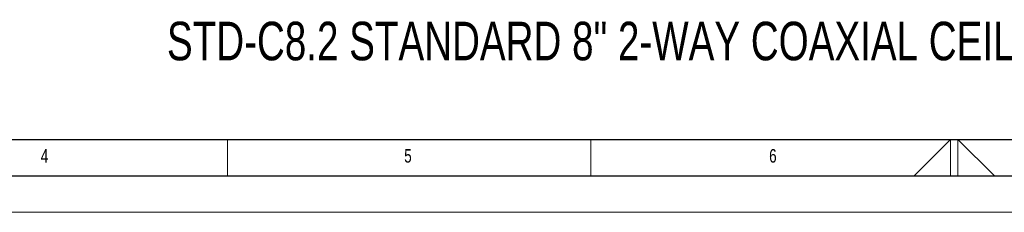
# Model space of a CAD drawing. Header units: millimetres. Extents: x 0 to 594, y 0 to 420.
# Tile 6 of 65: x 173 to 309, y 0 to 26. Entities that reach past the tile are written whole.
import ezdxf

# ---------------------------------------------------------------- set-up
doc = ezdxf.new("R2010")
doc.units = ezdxf.units.MM
doc.layers.add('FORMAT', color=7, linetype='Continuous')
doc.layers.add('SLD-0', color=7, linetype='Continuous')
doc.styles.add('SLDTEXTSTYLE0', font='TXT', dxfattribs={"width": 0.75})

msp = doc.modelspace()

# ---------------------------------------------------------------- linework, layer by layer
at = {"color": 7, "linetype": 'Continuous', "lineweight": 18}
for p, q in [((202, 10), (202, 5)), ((252, 10), (252, 5)), ((296.469, 5), (301.5, 10)), ((301.5, 10), (301.5, 5)), ((302.5, 10), (302.5, 5)), ((307.531, 5), (302.5, 10)), ((0, 0), (594, 0))]:
    msp.add_line(p, q, dxfattribs=at)
at = {"layer": 'FORMAT'}
for p, q in [((20, 10), (584, 10)), ((15, 5), (589, 5))]:
    msp.add_line(p, q, dxfattribs=at)

# ---------------------------------------------------------------- texts
at = {"layer": 'FORMAT', "char_height": 1.852, "attachment_point": 1, "style": 'SLDTEXTSTYLE0'}
for s, insert in [('4', (176.326, 8.668)), ('5', (226.326, 8.668)), ('6', (276.533, 8.668))]:
    msp.add_mtext(s, dxfattribs=dict(at, insert=insert))
at = {"layer": 'SLD-0', "color": 7, "insert": (193.689, 26.148), "char_height": 5.29167, "attachment_point": 1, "style": 'SLDTEXTSTYLE0'}
msp.add_mtext('STD-C8.2 STANDARD 8" 2-WAY COAXIAL CEILING SPEAKER', dxfattribs=at)

doc.saveas('drawing.dxf')
